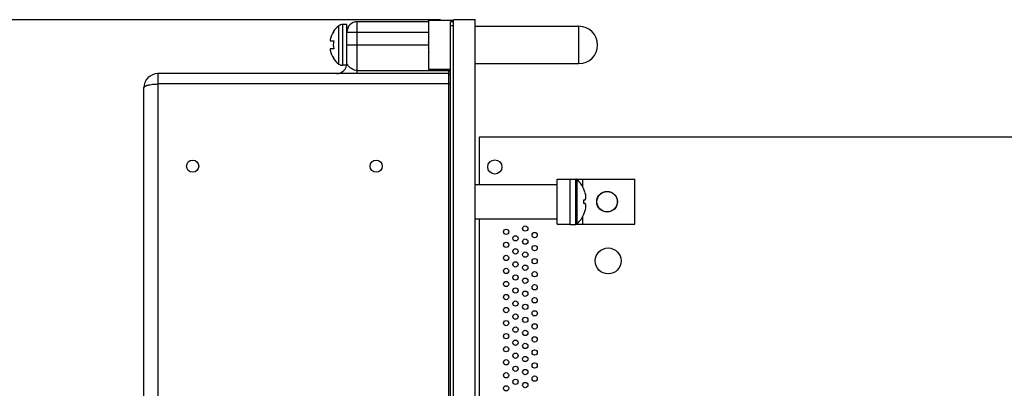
# Model space of a CAD drawing. Header units: inches. Extents: x 0 to 34, y 0 to 22.
# Tile 19 of 60: x 15 to 19.7, y 7 to 8.8. Entities that reach past the tile are written whole.
import ezdxf

# ---------------------------------------------------------------- set-up
doc = ezdxf.new("R2010")
doc.units = ezdxf.units.IN
doc.header["$LTSCALE"] = 1.87
doc.header["$MEASUREMENT"] = 0
doc.layers.get('0').update_dxf_attribs({"linetype": 'CONTINUOUS'})
doc.layers.add('02___PRT_ALL_AXES', color=7, linetype='CONTINUOUS')
doc.layers.add('DIMENSIONS', color=7, linetype='CONTINUOUS')
doc.styles.get("Standard").update_dxf_attribs({"font": 'txt', "width": 0.8})
doc.dimstyles.new('DIMSTYLE_1', dxfattribs={"dimtxt": 0.125, "dimasz": 0.18, "dimexe": 0.125, "dimexo": 0.0625, "dimgap": 0.0625, "dimtad": 0, "dimtih": 1, "dimtoh": 1, "dimzin": 4, "dimdsep": 46, "dimtxsty": 'STANDARD', "dimblk": '_FILLED', "dimblk1": '_FILLED', "dimblk2": '_FILLED', "dimcen": 0.09, "dimadec": 0, "dimazin": 0, "dimtp": 0.005, "dimtm": 0.005, "dimtfac": 1, "dimtofl": 0, "dimtmove": 0, "dimatfit": 3, "dimldrblk": '_FILLED', "dimfxl": 1, "dimtolj": 1, "dimtzin": 4, "dimarcsym": 0})

# ---------------------------------------------------------------- blocks, each defined once
blk = doc.blocks.new('_FILLED')
at = {"color": 0, "linetype": 'BYBLOCK'}
blk.add_solid([(0, 0), (-1, 0.174), (-1, -0.174)], dxfattribs=at)
blk = doc.blocks.new('*D0')
at = {"layer": 'DIMENSIONS', "color": 2, "linetype": 'CONTINUOUS'}
for p, q in [((17.0229, 8.8005), (14.0448, 8.8005)), ((14.1698, 8.8005), (14.1698, 6.3565)), ((14.1698, 3.6625), (14.1698, 6.1065)), ((16.8189, 3.6625), (14.0448, 3.6625))]:
    blk.add_line(p, q, dxfattribs=at)
at = {"layer": 'DIMENSIONS', "color": 2, "linetype": 'CONTINUOUS', "xscale": 0.18, "yscale": 0.18, "zscale": 0.18}
for p, rotation in [((14.1698, 8.8005), 90), ((14.1698, 3.6625), 270)]:
    blk.add_blockref('_FILLED', p, dxfattribs=dict(at, rotation=rotation))
at = {"layer": 'DIMENSIONS', "color": 2, "linetype": 'CONTINUOUS', "insert": (14.1698, 6.294), "char_height": 0.125, "width": 1.425, "attachment_point": 2, "line_spacing_factor": 0.9}
blk.add_mtext('(5.14{\\Ftxt.shx;\\W1.000000;\\H0.125000; }[130.5])', dxfattribs=at)

msp = doc.modelspace()

# ---------------------------------------------------------------- linework, layer by layer
at = {"color": 7, "linetype": 'CONTINUOUS'}
for p, q in [((16.9654, 8.56), (16.9654, 8.797)), ((17.0854, 8.797), (16.9654, 8.797)), ((17.0854, 4.3545), (17.0854, 8.8005)), ((17.1904, 8.8005), (17.0854, 8.8005)), ((17.1904, 4.3545), (17.1904, 8.8005)), ((16.5315, 8.586), (16.5315, 8.7709)), ((16.5496, 8.777), (16.5496, 8.58)), ((16.6204, 8.5399), (16.6204, 8.7905)), ((16.9654, 8.7905), (16.6204, 8.7905)), ((17.0704, 4.6805), (17.0704, 8.7905)), ((17.0854, 8.7905), (17.0704, 8.7905)), ((17.0854, 8.7705), (17.0704, 8.7705)), ((16.4899, 8.698), (16.507, 8.698)), ((16.505, 8.743), (16.507, 8.743)), ((16.5704, 8.5899), (16.5704, 8.7405)), ((16.5704, 8.7405), (16.9654, 8.7405)), ((16.507, 8.659), (16.4899, 8.659)), ((16.5704, 8.6785), (16.9654, 8.6785)), ((16.9654, 8.6922), (16.9633, 8.6922)), ((16.9633, 8.6647), (16.9654, 8.6647)), ((16.507, 8.614), (16.505, 8.614)), ((16.6204, 8.5552), (17.0604, 8.5552)), ((17.0704, 8.56), (16.9654, 8.56)), ((17.0604, 8.56), (17.0604, 4.6979)), ((15.6588, 8.5399), (15.6588, 4.8515)), ((17.0604, 8.5399), (15.6588, 8.5399)), ((15.5899, 4.9204), (15.5899, 8.471)), ((17.0704, 8.4899), (15.6588, 8.4899)), ((17.2108, 8.004), (17.2108, 8.2354)), ((17.2108, 8.2354), (23.5113, 8.2354)), ((17.1904, 8.004), (17.5855, 8.004)), ((17.5855, 7.8125), (17.5855, 8.0305)), ((17.5855, 8.0305), (17.6475, 8.0305)), ((17.6475, 8.0306), (17.6475, 8.031)), ((17.6475, 8.031), (17.6755, 8.031)), ((17.6475, 7.812), (17.6475, 8.0305)), ((17.6755, 7.812), (17.6755, 8.031)), ((17.6784, 8.0305), (17.9605, 8.0305)), ((17.6825, 7.8148), (17.6825, 8.0281)), ((17.7095, 7.9923), (17.7095, 8.0305)), ((17.9605, 7.8125), (17.9605, 8.0305)), ((17.7141, 7.9823), (17.7144, 7.9825)), ((17.7141, 7.9309), (17.7144, 7.931)), ((17.7144, 7.912), (17.7141, 7.912)), ((17.7144, 7.931), (17.7211, 7.931)), ((17.7211, 7.912), (17.7144, 7.912)), ((17.7095, 7.8125), (17.7095, 7.8506)), ((17.7144, 7.8605), (17.7141, 7.8606)), ((17.1904, 7.839), (17.5855, 7.839)), ((17.2108, 6.379), (17.2108, 7.839)), ((17.5855, 7.8125), (17.6475, 7.8125)), ((17.6475, 7.812), (17.6755, 7.812)), ((17.6784, 7.8125), (17.9605, 7.8125))]:
    msp.add_line(p, q, dxfattribs=at)
for centre, radius in [((15.8261, 8.0933), 0.0295), ((16.7119, 8.0933), 0.0295), ((17.2847, 8.0893), 0.0344), ((17.8265, 7.9215), 0.05), ((17.8265, 7.9215), 0.0492), ((17.4315, 7.7918), 0.0128), ((17.339, 7.7761), 0.0128), ((17.3843, 7.7446), 0.0128), ((17.4768, 7.7603), 0.0128), ((17.339, 7.7131), 0.0128), ((17.4315, 7.7288), 0.0128), ((17.4768, 7.6973), 0.0128), ((17.339, 7.6501), 0.0128), ((17.3843, 7.6816), 0.0128), ((17.4315, 7.6658), 0.0128), ((17.8314, 7.6354), 0.0625), ((17.3843, 7.6186), 0.0128), ((17.4315, 7.6028), 0.0128), ((17.4768, 7.6343), 0.0128), ((17.339, 7.5871), 0.0128), ((17.3843, 7.5556), 0.0128), ((17.4768, 7.5713), 0.0128), ((17.339, 7.5241), 0.0128), ((17.4315, 7.5398), 0.0128), ((17.4768, 7.5083), 0.0128), ((17.339, 7.4611), 0.0128), ((17.3843, 7.4926), 0.0128), ((17.4315, 7.4769), 0.0128), ((17.3843, 7.4296), 0.0128), ((17.4315, 7.4139), 0.0128), ((17.4768, 7.4454), 0.0128), ((17.339, 7.3981), 0.0128), ((17.3843, 7.3666), 0.0128), ((17.4768, 7.3824), 0.0128), ((17.339, 7.3351), 0.0128), ((17.4315, 7.3509), 0.0128), ((17.4768, 7.3194), 0.0128), ((17.339, 7.2721), 0.0128), ((17.3843, 7.3036), 0.0128), ((17.4315, 7.2879), 0.0128), ((17.3843, 7.2406), 0.0128), ((17.4315, 7.2249), 0.0128), ((17.4768, 7.2564), 0.0128), ((17.339, 7.2091), 0.0128), ((17.3843, 7.1776), 0.0128), ((17.4768, 7.1934), 0.0128), ((17.339, 7.1461), 0.0128), ((17.4315, 7.1619), 0.0128), ((17.4768, 7.1304), 0.0128), ((17.339, 7.0832), 0.0128), ((17.3843, 7.1146), 0.0128), ((17.4315, 7.0989), 0.0128), ((17.3843, 7.0517), 0.0128), ((17.4315, 7.0359), 0.0128), ((17.4768, 7.0674), 0.0128), ((17.339, 7.0202), 0.0128)]:
    msp.add_circle(centre, radius, dxfattribs=at)
for centre, radius, start, end in [((16.6011, 8.6785), 0.1157, 126.9387, 146.1193), ((16.5496, 8.747), 0.03, 90, 126.9387), ((16.6204, 8.7405), 0.05, 90, 180), ((16.5455, 8.701), 0.0557, 176.9101, 183.0899), ((16.6011, 8.6785), 0.114, 145.5591, 167.0799), ((16.6011, 8.6785), 0.0961, 168.2872, 191.7128), ((17.2757, 8.6785), 0.3127, 172.9432, 177.4743), ((16.5455, 8.656), 0.0557, 176.9101, 183.0899), ((16.6011, 8.6785), 0.114, 192.9201, 214.4409), ((17.2757, 8.6785), 0.3127, 182.5257, 187.0613), ((16.6011, 8.6785), 0.1157, 213.8807, 233.0613), ((16.5204, 8.5899), 0.05, 269.9968, 360), ((16.5496, 8.61), 0.03, 233.0613, 270), ((15.6588, 8.471), 0.0689, 90, 180), ((17.0604, 8.5299), 0.01, 0, 90), ((17.6755, 8.021), 0.01, 45.7702, 90), ((17.5786, 7.9215), 0.1489, 24.1911, 45.7702), ((17.5778, 7.9215), 0.1493, 23.8007, 24.051), ((17.5786, 7.9215), 0.1486, 16.4226, 23.9292), ((17.614, 7.936), 0.1105, 3.5672, 14.3956), ((17.5446, 7.9215), 0.1698, 356.8012, 3.1988), ((17.614, 7.9069), 0.1105, 345.6044, 356.4328), ((17.5786, 7.9215), 0.1489, 314.2298, 335.8089), ((17.5778, 7.9214), 0.1493, 335.949, 336.1995), ((17.5786, 7.9215), 0.1486, 336.0708, 343.5774), ((17.6755, 7.822), 0.01, 270, 314.2298)]:
    msp.add_arc(centre, radius, start, end, dxfattribs=at)
for points, knots in [([(16.6204, 8.5552), (16.6161, 8.5552), (16.6083, 8.5565), (16.5983, 8.5608), (16.5904, 8.5657), (16.5838, 8.5708), (16.5792, 8.5751), (16.5761, 8.5785), (16.5742, 8.5809), (16.5726, 8.5833), (16.571, 8.5861), (16.5704, 8.5884), (16.5704, 8.5899)], [0, 0, 0, 0, 0.198538, 0.362841, 0.505291, 0.633134, 0.747736, 0.799765, 0.847961, 0.892063, 0.931971, 1, 1, 1, 1]), ([(17.0674, 8.5531), (17.067, 8.5535), (17.0648, 8.5547), (17.0623, 8.5552), (17.0604, 8.5552)], [0, 0, 0, 0, 0.234901, 1, 1, 1, 1]), ([(17.0704, 8.5482), (17.0704, 8.5487), (17.0702, 8.5496), (17.0697, 8.5509), (17.0687, 8.5521), (17.0679, 8.5528), (17.0674, 8.5531)], [0, 0, 0, 0, 0.230167, 0.470147, 0.725621, 1, 1, 1, 1]), ([(15.5899, 8.471), (15.5899, 8.4716), (15.5901, 8.4729), (15.5911, 8.4748), (15.5928, 8.4765), (15.595, 8.4782), (15.5979, 8.4799), (15.6013, 8.4815), (15.6053, 8.4829), (15.6097, 8.4843), (15.6147, 8.4855), (15.6221, 8.4871), (15.6323, 8.4886), (15.6453, 8.4897), (15.6542, 8.4899), (15.6588, 8.4899)], [0, 0, 0, 0, 0.025384, 0.052476, 0.084049, 0.12159, 0.165464, 0.215753, 0.272409, 0.335257, 0.404019, 0.478208, 0.640471, 0.816678, 1, 1, 1, 1]), ([(17.7211, 7.931), (17.7215, 7.9319), (17.7223, 7.9339), (17.7233, 7.9368), (17.724, 7.9398), (17.7243, 7.9418), (17.7244, 7.9428)], [0, 0, 0, 0, 0.256385, 0.507797, 0.755292, 1, 1, 1, 1]), ([(17.7244, 7.9001), (17.7243, 7.9011), (17.724, 7.9031), (17.7233, 7.9061), (17.7223, 7.909), (17.7215, 7.911), (17.7211, 7.912)], [0, 0, 0, 0, 0.244708, 0.492203, 0.743615, 1, 1, 1, 1])]:
    msp.add_open_spline(points, degree=3, knots=knots, dxfattribs=at)
at = {"layer": '02___PRT_ALL_AXES', "color": 7, "linetype": 'CONTINUOUS'}
for p, q in [((16.5704, 8.777), (16.5496, 8.777)), ((16.5704, 8.7405), (16.5704, 8.777)), ((17.1904, 8.7685), (17.6904, 8.7685)), ((17.6904, 8.5885), (17.6904, 8.7685)), ((16.5688, 8.58), (16.5496, 8.58)), ((17.1904, 8.5885), (17.6904, 8.5885))]:
    msp.add_line(p, q, dxfattribs=at)
msp.add_arc((17.6904, 8.6785), 0.09, 270, 90, dxfattribs=at)

# ---------------------------------------------------------------- dimensions: what is measured, and where the dimension line sits
at = {"layer": 'DIMENSIONS', "color": 2, "linetype": 'CONTINUOUS'}
dim = msp.add_linear_dim(base=(14.1698, 3.6625), p1=(17.0854, 8.8005), p2=(16.8814, 3.6625), angle=270, text='(<>)', dimstyle='DIMSTYLE_1', dxfattribs=at)
dim.commit()
dim.dimension.update_dxf_attribs({"geometry": '*D0', "text_midpoint": (14.1698, 6.2315), "dimtype": 160})

doc.saveas('drawing.dxf')
